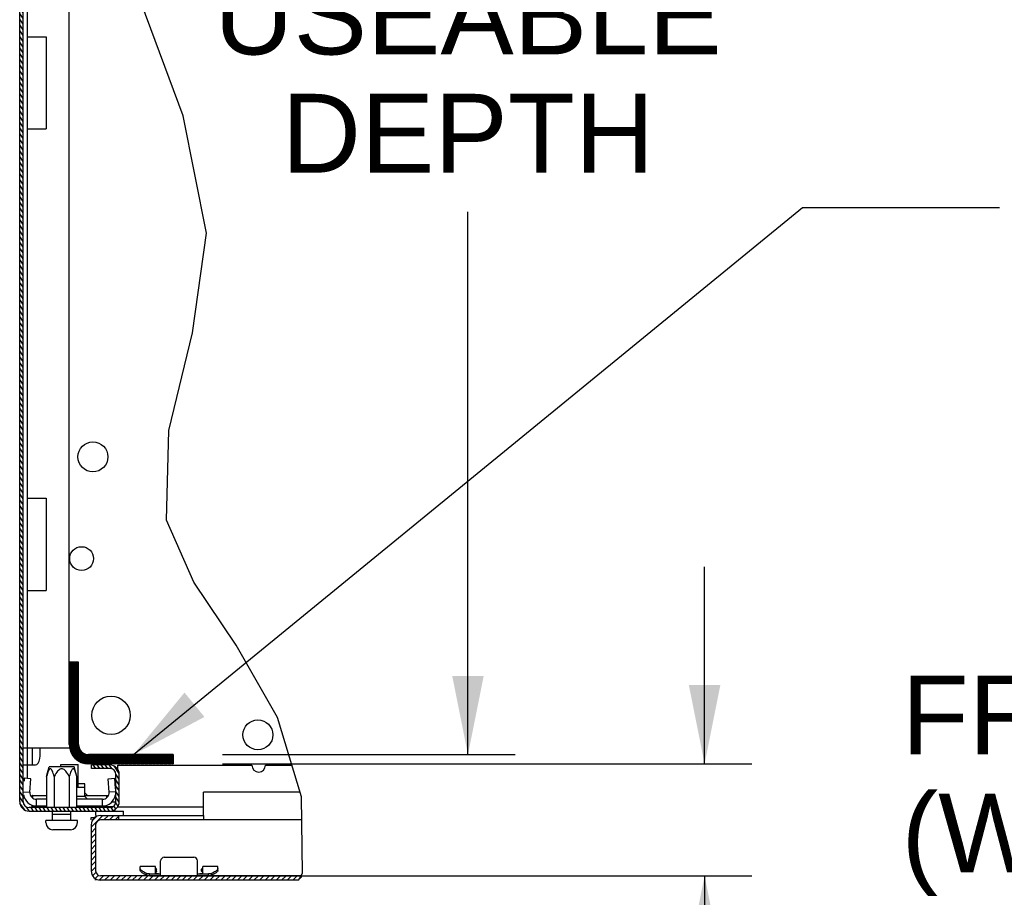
# Model space of a CAD drawing. Header units: inches. Extents: x 6 to 353, y 6 to 228.
# Tile 200 of 256: x 243 to 269, y 160 to 184. Entities that reach past the tile are written whole.
import ezdxf
from ezdxf.enums import TextEntityAlignment as Align

# ---------------------------------------------------------------- set-up
doc = ezdxf.new("R2010")
doc.units = ezdxf.units.IN
doc.header["$LTSCALE"] = 19.946667
doc.header["$MEASUREMENT"] = 0
doc.layers.get('0').update_dxf_attribs({"linetype": 'CONTINUOUS'})
doc.layers.add('03_ALL_AXES', color=7, linetype='CONTINUOUS')
doc.layers.add('09_ALL_DETAIL_ITEMS', color=7, linetype='CONTINUOUS')
doc.styles.get("Standard").update_dxf_attribs({"font": 'arial.ttf'})
doc.dimstyles.new('DIMSTYLE_8', dxfattribs={"dimtxt": 2.133333, "dimasz": 2.133333, "dimexe": 0.06, "dimexo": 0.0625, "dimgap": 0.05, "dimtad": 0, "dimtih": 1, "dimtoh": 1, "dimdec": 3, "dimlfac": 0.5, "dimzin": 4, "dimdsep": 46, "dimtxsty": 'Standard', "dimblk": '_FILLED', "dimblk1": '_FILLED', "dimblk2": '_FILLED', "dimcen": 0.09, "dimadec": 0, "dimazin": 0, "dimtfac": 1, "dimtdec": 3, "dimtofl": 0, "dimtmove": 0, "dimatfit": 3, "dimldrblk": '_FILLED', "dimfxl": 0, "dimtolj": 1, "dimtzin": 4, "dimarcsym": 0})
doc.dimstyles.new('DIMSTYLE_9', dxfattribs={"dimtxt": 2.133333, "dimasz": 2.133333, "dimexe": 0.06, "dimexo": 0.0625, "dimgap": 0.05, "dimtad": 0, "dimtih": 1, "dimtoh": 1, "dimlfac": 0.5, "dimzin": 4, "dimdsep": 46, "dimtxsty": 'Standard', "dimblk": '_FILLED', "dimblk1": '_FILLED', "dimblk2": '_FILLED', "dimcen": 0.09, "dimadec": 0, "dimazin": 0, "dimtfac": 1, "dimtofl": 0, "dimtmove": 0, "dimatfit": 3, "dimldrblk": '_FILLED', "dimfxl": 0, "dimtolj": 1, "dimtzin": 4, "dimarcsym": 0})
doc.dimstyles.get("Standard").update_dxf_attribs({"dimtxt": 2.133333, "dimasz": 2.133333, "dimexe": 0.06, "dimexo": 0.0625, "dimgap": 0.09, "dimtad": 0, "dimtih": 1, "dimtoh": 1, "dimdec": 3, "dimzin": 4, "dimdsep": 46, "dimtxsty": 'Standard', "dimblk": '_FILLED', "dimblk1": '_FILLED', "dimblk2": '_FILLED', "dimcen": 0.09, "dimadec": 0, "dimazin": 0, "dimtp": 0.01, "dimtm": 0.01, "dimtfac": 1, "dimtdec": 3, "dimtofl": 0, "dimtmove": 0, "dimatfit": 3, "dimldrblk": '_FILLED', "dimfxl": 0, "dimtolj": 1, "dimtzin": 4, "dimarcsym": 0})

# ---------------------------------------------------------------- blocks, each defined once
blk = doc.blocks.new('_FILLED')
at = {"color": 0, "linetype": 'ByBlock'}
blk.add_solid([(0, 0), (-1, 0.2), (-1, -0.2)], dxfattribs=at)
blk = doc.blocks.new('*D37')
at = {"color": 7, "linetype": 'Continuous'}
for p, q in [((247.208, 200.818), (252.946, 200.818)), ((252.946, 200.818), (256.189, 200.818)), ((254.909, 200.818), (254.909, 189.513)), ((254.909, 164.148), (254.909, 178.846)), ((248.258, 164.148), (252.946, 164.148)), ((252.946, 164.148), (256.189, 164.148))]:
    blk.add_line(p, q, dxfattribs=at)
at = {"color": 7, "linetype": 'Continuous', "xscale": 2.1333333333, "yscale": 2.1333333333, "zscale": 2.1333333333}
for p, rotation in [((254.909, 200.818), 90), ((254.909, 164.148), 270)]:
    blk.add_blockref('_FILLED', p, dxfattribs=dict(at, rotation=rotation))
at = {"color": 7, "linetype": 'Continuous'}
for s, p in [('"F"', (254.909, 186.313)), ('USEABLE', (254.909, 183.113)), ('DEPTH', (254.909, 179.913))]:
    blk.add_text(s, height=2.1333, dxfattribs=at).set_placement(p, align=Align.CENTER)
blk = doc.blocks.new('*D38')
at = {"color": 7, "linetype": 'Continuous'}
for p, q in [((261.318, 163.898), (261.318, 169.232)), ((248.258, 163.898), (262.598, 163.898)), ((246.289, 160.868), (262.598, 160.868)), ((261.318, 160.868), (261.318, 155.624)), ((261.318, 155.624), (265.584, 155.624))]:
    blk.add_line(p, q, dxfattribs=at)
at = {"color": 7, "linetype": 'Continuous', "xscale": 2.1333333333, "yscale": 2.1333333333, "zscale": 2.1333333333}
for p, rotation in [((261.318, 163.898), 270), ((261.318, 160.868), 90)]:
    blk.add_blockref('_FILLED', p, dxfattribs=dict(at, rotation=rotation))
at = {"color": 7, "linetype": 'Continuous'}
for s, p in [('FRONT DOOR CLEARANCE', (266.651, 164.157)), ('(WITH RACK RAIL IN', (266.651, 160.957)), ('FORWARD MOST POSITION', (266.651, 157.757)), ('1.44  [37] SOLID/VENTED DOOR', (266.651, 154.557)), ('1.25  [32] PLEXI DOOR', (266.651, 151.357))]:
    blk.add_text(s, height=2.13333, dxfattribs=at).set_placement(p)

msp = doc.modelspace()

# ---------------------------------------------------------------- hatches: boundary and pattern name
at = {"linetype": 'Continuous'}
h = msp.add_hatch(dxfattribs=at)
h.set_pattern_fill('DEFAULT__11', scale=0.088862, angle=125, style=0, pattern_type=0)
h.set_pattern_definition([(125, (0, 0), (-0.072791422, -0.050969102), [])])
edge = h.paths.add_edge_path()
edge.add_spline(control_points=[(244.9987, 202.3602), (244.9978, 202.3912), (244.9842, 202.4448), (244.9193, 202.5096), (244.8657, 202.5232), (244.8347, 202.5242)], knot_values=[0, 0, 0, 0, 0.3333333, 0.6666667, 1, 1, 1, 1], degree=3, periodic=0)
edge.add_line((244.8347, 202.5242), (243.0267, 202.5242))
edge.add_spline(control_points=[(243.0267, 202.5242), (242.9958, 202.5232), (242.9422, 202.5096), (242.8773, 202.4448), (242.8637, 202.3912), (242.8627, 202.3602)], knot_values=[0, 0, 0, 0, 0.3333333, 0.6666667, 1, 1, 1, 1], degree=3, periodic=0)
edge.add_line((242.8627, 202.3602), (242.8627, 162.8762))
edge.add_spline(control_points=[(242.8627, 162.8762), (242.8637, 162.8452), (242.8773, 162.7916), (242.9422, 162.7267), (242.9958, 162.7132), (243.0267, 162.7122)], knot_values=[0, 0, 0, 0, 0.3333333, 0.6666667, 1, 1, 1, 1], degree=3, periodic=0)
edge.add_line((243.0267, 162.7122), (245.2087, 162.7122))
edge.add_spline(control_points=[(245.2087, 162.7122), (245.2397, 162.7132), (245.2933, 162.7267), (245.3582, 162.7916), (245.3718, 162.8452), (245.3727, 162.8762)], knot_values=[0, 0, 0, 0, 0.3333333, 0.6666667, 1, 1, 1, 1], degree=3, periodic=0)
edge.add_line((245.3727, 162.8762), (245.3727, 163.6102))
edge.add_spline(control_points=[(245.3727, 163.6102), (245.3718, 163.6412), (245.3582, 163.6948), (245.2933, 163.7596), (245.2397, 163.7732), (245.2087, 163.7742)], knot_values=[0, 0, 0, 0, 0.3333333, 0.6666667, 1, 1, 1, 1], degree=3, periodic=0)
edge.add_line((245.2087, 163.7742), (244.7167, 163.7742))
edge.add_line((244.7167, 163.7742), (244.7167, 163.8682))
edge.add_line((244.7167, 163.8682), (245.2087, 163.8682))
edge.add_spline(control_points=[(245.2087, 163.8682), (245.2575, 163.8666), (245.3418, 163.8453), (245.4438, 163.7433), (245.4652, 163.6589), (245.4667, 163.6102)], knot_values=[0, 0, 0, 0, 0.3333333, 0.6666667, 1, 1, 1, 1], degree=3, periodic=0)
edge.add_line((245.4667, 163.6102), (245.4667, 162.8762))
edge.add_spline(control_points=[(245.4667, 162.8762), (245.4652, 162.8274), (245.4438, 162.7431), (245.3418, 162.6411), (245.2575, 162.6197), (245.2087, 162.6182)], knot_values=[0, 0, 0, 0, 0.3333333, 0.6666667, 1, 1, 1, 1], degree=3, periodic=0)
edge.add_line((245.2087, 162.6182), (243.0267, 162.6182))
edge.add_spline(control_points=[(243.0267, 162.6182), (242.978, 162.6197), (242.8937, 162.6411), (242.7916, 162.7431), (242.7703, 162.8274), (242.7687, 162.8762)], knot_values=[0, 0, 0, 0, 0.3333333, 0.6666667, 1, 1, 1, 1], degree=3, periodic=0)
edge.add_line((242.7687, 162.8762), (242.7687, 202.3602))
edge.add_spline(control_points=[(242.7687, 202.3602), (242.7703, 202.4089), (242.7916, 202.4933), (242.8937, 202.5953), (242.978, 202.6166), (243.0267, 202.6182)], knot_values=[0, 0, 0, 0, 0.3333333, 0.6666667, 1, 1, 1, 1], degree=3, periodic=0)
edge.add_line((243.0267, 202.6182), (244.8347, 202.6182))
edge.add_spline(control_points=[(244.8347, 202.6182), (244.8835, 202.6166), (244.9678, 202.5953), (245.0698, 202.4933), (245.0912, 202.4089), (245.0927, 202.3602)], knot_values=[0, 0, 0, 0, 0.3333333, 0.6666667, 1, 1, 1, 1], degree=3, periodic=0)
edge.add_line((245.0927, 202.3602), (245.0927, 201.0762))
edge.add_spline(control_points=[(245.0927, 201.0762), (245.0937, 201.0452), (245.1073, 200.9916), (245.1722, 200.9267), (245.2258, 200.9132), (245.2567, 200.9122)], knot_values=[0, 0, 0, 0, 0.3333333, 0.6666667, 1, 1, 1, 1], degree=3, periodic=0)
edge.add_line((245.2567, 200.9122), (245.8747, 200.9122))
edge.add_line((245.8747, 200.9122), (245.8747, 200.8182))
edge.add_line((245.8747, 200.8182), (245.2567, 200.8182))
edge.add_spline(control_points=[(245.2567, 200.8182), (245.208, 200.8197), (245.1237, 200.8411), (245.0216, 200.9431), (245.0003, 201.0274), (244.9987, 201.0762)], knot_values=[0, 0, 0, 0, 0.3333333, 0.6666667, 1, 1, 1, 1], degree=3, periodic=0)
edge.add_line((244.9987, 201.0762), (244.9987, 202.3602))
h = msp.add_hatch(dxfattribs=at)
h.set_pattern_fill('DEFAULT__6', scale=0.009392, angle=165, style=0, pattern_type=0)
h.set_pattern_definition([(165, (0, 0), (-0.0024309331, -0.009072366), [])])
edge = h.paths.add_edge_path()
edge.add_spline(control_points=[(244.3627, 164.4202), (244.3633, 164.3829), (244.3767, 164.3142), (244.4373, 164.2227), (244.5287, 164.1622), (244.5974, 164.1487), (244.6347, 164.1482)], knot_values=[0, 0, 0, 0, 0.25, 0.5, 0.75, 1, 1, 1, 1], degree=3, periodic=0)
edge.add_line((244.6347, 164.1482), (246.9247, 164.1482))
edge.add_line((246.9247, 164.1482), (246.9247, 163.8982))
edge.add_line((246.9247, 163.8982), (244.6347, 163.8982))
edge.add_spline(control_points=[(244.6347, 163.8982), (244.5631, 163.8992), (244.4313, 163.925), (244.2557, 164.0412), (244.1396, 164.2167), (244.1138, 164.3485), (244.1127, 164.4202)], knot_values=[0, 0, 0, 0, 0.25, 0.5, 0.75, 1, 1, 1, 1], degree=3, periodic=0)
edge.add_line((244.1127, 164.4202), (244.1127, 166.6482))
edge.add_line((244.1127, 166.6482), (244.3627, 166.6482))
edge.add_line((244.3627, 166.6482), (244.3627, 164.4202))
h = msp.add_hatch(dxfattribs=at)
h.set_pattern_fill('DEFAULT__5', scale=0.105904, angle=45, style=0, pattern_type=0)
h.set_pattern_definition([(45, (0, 0), (-0.0748857, 0.0748857), [])])
edge = h.paths.add_edge_path()
edge.add_spline(control_points=[(244.8257, 160.9983), (244.8265, 160.9738), (244.8373, 160.9313), (244.8887, 160.8799), (244.9312, 160.8691), (244.9557, 160.8683)], knot_values=[0, 0, 0, 0, 0.3333333, 0.6666667, 1, 1, 1, 1], degree=3, periodic=0)
edge.add_line((244.9557, 160.8683), (250.4115, 160.8683))
edge.add_arc((246.7585, 161.692), 3.7447, 345.40362, 347.29314)
edge.add_line((250.3823, 160.7483), (244.9557, 160.7483))
edge.add_spline(control_points=[(244.9557, 160.7483), (244.9085, 160.7498), (244.8268, 160.7705), (244.7279, 160.8694), (244.7072, 160.9511), (244.7057, 160.9983)], knot_values=[0, 0, 0, 0, 0.3333333, 0.6666667, 1, 1, 1, 1], degree=3, periodic=0)
edge.add_line((244.7057, 160.9983), (244.7057, 162.2482))
edge.add_spline(control_points=[(244.7057, 162.2482), (244.7072, 162.2954), (244.7279, 162.3771), (244.8268, 162.476), (244.9085, 162.4967), (244.9557, 162.4982)], knot_values=[0, 0, 0, 0, 0.3333333, 0.6666667, 1, 1, 1, 1], degree=3, periodic=0)
edge.add_line((244.9557, 162.4982), (245.4557, 162.4982))
edge.add_line((245.4557, 162.4982), (245.4557, 162.3782))
edge.add_line((245.4557, 162.3782), (244.9557, 162.3782))
edge.add_spline(control_points=[(244.9557, 162.3782), (244.9312, 162.3774), (244.8887, 162.3666), (244.8373, 162.3152), (244.8265, 162.2728), (244.8257, 162.2482)], knot_values=[0, 0, 0, 0, 0.3333333, 0.6666667, 1, 1, 1, 1], degree=3, periodic=0)
edge.add_line((244.8257, 162.2482), (244.8257, 160.9983))

# ---------------------------------------------------------------- linework, layer by layer
at = {"color": 7, "linetype": 'Continuous'}
for p, q in [((242.7687, 162.8762), (242.7687, 202.3602)), ((242.8627, 162.8762), (242.8627, 202.3602)), ((242.9827, 163.5), (242.9827, 201.7362)), ((244.1127, 164.4202), (244.1127, 200.3522)), ((247.2006, 181.4472), (246.0609, 184.5148)), ((242.9827, 183.5942), (243.4892, 183.5942)), ((243.4892, 183.5942), (243.4892, 181.0942)), ((247.8304, 178.2736), (247.2006, 181.4472)), ((242.9827, 181.0942), (243.4892, 181.0942)), ((247.4447, 175.5756), (247.8304, 178.2736)), ((246.8093, 172.9284), (247.4447, 175.5756)), ((246.7441, 170.5027), (246.8093, 172.9284)), ((242.9827, 171.0942), (243.4892, 171.0942)), ((243.4892, 171.0942), (243.4892, 168.5942)), ((247.4816, 168.8151), (246.7441, 170.5027)), ((248.6305, 167.1162), (247.4816, 168.8151)), ((242.9827, 168.5942), (243.4892, 168.5942)), ((249.7522, 165.1549), (248.6305, 167.1162)), ((244.3627, 166.6482), (244.1127, 166.6482)), ((244.3627, 164.4202), (244.3627, 166.6482)), ((250.405, 163.0055), (249.7522, 165.1549)), ((242.8627, 164.3362), (244.1127, 164.3362)), ((243.1029, 164.3362), (243.1029, 163.8682)), ((246.9247, 164.1482), (244.6347, 164.1482)), ((246.9247, 164.1482), (246.9247, 163.8982)), ((242.8627, 163.8682), (242.9827, 163.8682)), ((242.9847, 163.8682), (243.1029, 163.8682)), ((243.4967, 163.5569), (243.5667, 163.8182)), ((244.3168, 163.5569), (244.2468, 163.8182)), ((246.9247, 163.8982), (244.6347, 163.8982)), ((245.2087, 163.8682), (244.7167, 163.8682)), ((244.7167, 163.7742), (244.7167, 163.8682)), ((245.2087, 163.7742), (244.7167, 163.7742)), ((245.4227, 163.7486), (245.4227, 163.8582)), ((242.8921, 163.5064), (242.887, 163.4333)), ((243.0716, 163.4938), (242.8921, 163.5064)), ((243.0462, 163.1307), (243.0716, 163.4938)), ((243.4968, 163.5569), (243.4968, 162.7122)), ((243.7018, 163.5569), (243.7018, 162.7122)), ((244.1118, 163.5569), (244.1118, 162.7122)), ((244.3168, 162.7122), (244.3168, 163.5569)), ((245.1639, 163.4938), (245.3434, 163.5064)), ((245.1893, 163.1307), (245.1639, 163.4938)), ((245.3632, 163.223), (245.3434, 163.5064)), ((245.3727, 162.8762), (245.3727, 163.6102)), ((245.4667, 162.8762), (245.4667, 163.6102)), ((244.5337, 163.2582), (244.3168, 163.2582)), ((244.5337, 163.3582), (244.3537, 163.3582)), ((244.5337, 163.0127), (244.5337, 163.3582)), ((242.8627, 162.9782), (242.8942, 162.9782)), ((242.8667, 163.1433), (243.0462, 163.1307)), ((243.0721, 163.0269), (243.1081, 163.0382)), ((243.1167, 163.0382), (243.1027, 163.0382)), ((243.1027, 162.988), (243.1027, 163.0382)), ((243.1167, 163.0382), (243.4968, 163.0382)), ((243.1167, 163.0382), (243.1167, 162.976)), ((243.2257, 162.7582), (243.226, 162.9382)), ((243.4968, 162.9382), (243.2258, 162.9382)), ((244.5337, 163.0127), (244.3168, 163.0127)), ((245.0097, 162.9382), (244.3168, 162.9382)), ((244.6083, 163.0382), (244.5337, 163.1127)), ((244.5337, 163.0382), (245.1698, 163.0382)), ((244.6083, 162.9382), (244.5337, 163.0127)), ((245.0098, 162.7582), (245.0095, 162.9382)), ((245.1187, 163.0382), (245.1187, 162.976)), ((245.3688, 163.1433), (245.1893, 163.1307)), ((245.3587, 163.0382), (245.3727, 163.0382)), ((250.3678, 163.1282), (247.7457, 163.1282)), ((247.7457, 162.4997), (247.7457, 163.1282)), ((250.4265, 160.9374), (250.405, 163.0055)), ((245.2087, 162.7122), (243.0267, 162.7122)), ((243.1027, 162.7382), (243.1027, 162.7825)), ((243.4968, 162.7382), (243.1027, 162.7382)), ((243.1167, 162.7774), (243.1167, 162.7582)), ((243.1167, 162.7582), (243.4968, 162.7582)), ((244.3168, 162.7582), (245.1187, 162.7582)), ((245.2948, 162.7382), (244.4569, 162.7382)), ((245.1187, 162.7774), (245.1187, 162.7582)), ((245.3727, 162.8582), (245.2561, 162.8582)), ((245.4227, 162.7382), (247.7457, 162.7382)), ((243.0267, 162.6182), (245.5807, 162.6182)), ((244.1568, 162.5242), (243.6568, 162.5242)), ((243.6568, 162.3682), (243.6568, 162.5242)), ((244.1568, 162.3682), (244.1568, 162.5242)), ((244.7057, 162.4422), (244.8257, 162.4422)), ((244.7057, 162.3782), (244.7057, 162.4422)), ((244.8307, 162.4982), (244.8307, 162.6182)), ((244.9557, 162.4982), (247.7457, 162.4982)), ((245.3467, 162.6182), (245.3467, 162.6618)), ((245.4557, 162.3782), (245.4557, 162.4982)), ((245.5807, 162.4982), (245.5807, 162.6182)), ((247.7457, 162.4982), (247.7457, 162.3782)), ((244.7057, 162.2482), (244.7057, 160.9983)), ((244.8257, 162.2482), (244.8257, 160.9983)), ((250.4115, 162.3782), (244.9557, 162.3782)), ((246.6857, 161.3683), (247.4857, 161.3683)), ((246.4457, 161.1183), (246.0357, 161.1183)), ((246.5857, 160.9883), (246.5857, 161.2683)), ((247.5857, 160.9883), (247.5857, 161.2683)), ((248.1357, 161.1183), (247.7257, 161.1183)), ((250.3868, 160.8683), (244.9557, 160.8683)), ((250.3179, 160.7483), (250.4265, 160.9374)), ((244.8257, 160.7483), (244.8257, 160.7868)), ((250.3179, 160.7483), (244.9557, 160.7483))]:
    msp.add_line(p, q, dxfattribs=at)
for points in [[(243.7018, 163.5569), (243.6896, 163.6003), (243.6776, 163.6385), (243.6659, 163.6717), (243.6542, 163.6998), (243.6427, 163.7229), (243.6312, 163.7407), (243.6199, 163.753), (243.6092, 163.7599), (243.599, 163.7619), (243.5888, 163.7596), (243.5781, 163.7525), (243.5669, 163.7401), (243.5555, 163.7223), (243.544, 163.6993), (243.5324, 163.6712), (243.5208, 163.6382), (243.5089, 163.6001), (243.4968, 163.5569)], [(244.1118, 163.5569), (244.0874, 163.6003), (244.0635, 163.6385), (244.04, 163.6717), (244.0167, 163.6998), (243.9936, 163.7229), (243.9706, 163.7407), (243.9481, 163.753), (243.9267, 163.7599), (243.9062, 163.7619), (243.8858, 163.7596), (243.8644, 163.7525), (243.8421, 163.7401), (243.8193, 163.7223), (243.7963, 163.6993), (243.7731, 163.6712), (243.7498, 163.6382), (243.726, 163.6001), (243.7018, 163.5569)], [(244.3168, 163.5569), (244.3046, 163.6003), (244.2926, 163.6385), (244.2809, 163.6717), (244.2692, 163.6998), (244.2577, 163.7229), (244.2462, 163.7407), (244.2349, 163.753), (244.2242, 163.7599), (244.214, 163.7619), (244.2038, 163.7596), (244.1931, 163.7525), (244.1819, 163.7401), (244.1705, 163.7223), (244.159, 163.6993), (244.1474, 163.6712), (244.1358, 163.6382), (244.1239, 163.6001), (244.1118, 163.5569)]]:
    msp.add_lwpolyline(points, dxfattribs=at)
for centre, radius, start, end in [((244.6347, 164.4202), 0.522, 180, 270), ((244.6347, 164.4202), 0.272, 180, 270), ((245.2087, 163.6102), 0.258, 0, 90), ((245.2087, 163.6102), 0.164, 0, 90), ((243.2258, 163.1182), 0.36, 189.42857, 270), ((243.2258, 163.1182), 0.18, 176, 270), ((245.0097, 163.1182), 0.18, 270, 4), ((245.0097, 163.1182), 0.36, 270, 350.57143), ((243.0267, 162.8762), 0.258, 180, 270), ((243.0267, 162.8762), 0.164, 180, 270), ((245.2087, 162.8762), 0.258, 270, 360), ((245.2087, 162.8762), 0.164, 270, 360), ((244.9557, 162.2482), 0.25, 90, 180), ((244.9557, 162.2482), 0.13, 90, 180), ((246.6857, 161.2683), 0.1, 90, 180), ((247.4857, 161.2683), 0.1, 0, 90), ((244.9557, 160.9983), 0.25, 180, 270), ((244.9557, 160.9983), 0.13, 180, 270)]:
    msp.add_arc(centre, radius, start, end, dxfattribs=at)
at = {"layer": '03_ALL_AXES', "color": 7, "linetype": 'Continuous'}
for p, q in [((243.3229, 164.1182), (243.3229, 164.3362)), ((243.1029, 163.8682), (243.1992, 163.8682)), ((244.2468, 163.8182), (243.5668, 163.8182)), ((243.8817, 163.8782), (244.3537, 163.8782)), ((243.8817, 163.8182), (243.8817, 163.8782)), ((244.3537, 163.2582), (244.3537, 163.8782)), ((245.4227, 163.8582), (249.0597, 163.8582)), ((249.4257, 163.8582), (250.1461, 163.8582)), ((244.4369, 162.7582), (244.4829, 162.7122)), ((243.6567, 162.5242), (243.6567, 162.6182)), ((244.1567, 162.5242), (244.1567, 162.6182)), ((244.3348, 162.3682), (243.4788, 162.3682)), ((243.4788, 162.3062), (243.4788, 162.3682)), ((244.3348, 162.3062), (244.3348, 162.3682)), ((244.1428, 162.1142), (243.6708, 162.1142)), ((246.0357, 161.0119), (246.0357, 161.1183)), ((246.4457, 160.9356), (246.4457, 161.1183)), ((247.7257, 160.9356), (247.7257, 161.1183)), ((248.1357, 161.0119), (248.1357, 161.1183)), ((246.2115, 160.8798), (246.2115, 160.9268)), ((246.2856, 160.9203), (246.5857, 160.9203)), ((246.2856, 160.8683), (246.2856, 160.9203)), ((246.4757, 160.993), (246.4757, 161.043)), ((246.5857, 160.8683), (246.5857, 160.9883)), ((247.5857, 160.8683), (247.5857, 160.9883)), ((247.5857, 160.9203), (247.8859, 160.9203)), ((247.6957, 160.993), (247.6957, 161.043)), ((247.8859, 160.8683), (247.8859, 160.9203)), ((247.96, 160.8798), (247.96, 160.9268))]:
    msp.add_line(p, q, dxfattribs=at)
for points in [[(243.1992, 163.8682), (243.2374, 163.8804), (243.2719, 163.9159), (243.2993, 163.9712), (243.3169, 164.0409), (243.3229, 164.1182)], [(246.4457, 161.0794), (246.4608, 161.0627), (246.4757, 161.043)], [(247.7257, 161.0794), (247.7107, 161.0627), (247.6957, 161.043)], [(246.2115, 160.9268), (246.1799, 160.9404), (246.151, 160.9546), (246.125, 160.9692), (246.1021, 160.9837), (246.0822, 160.9983), (246.0649, 161.0132), (246.0505, 161.0289), (246.04, 161.0454), (246.0357, 161.0624)], [(246.2115, 160.8798), (246.1799, 160.893), (246.151, 160.9069), (246.125, 160.921), (246.1021, 160.9352), (246.0822, 160.9494), (246.0649, 160.964), (246.0505, 160.9792), (246.04, 160.9953), (246.0357, 161.0119)], [(246.2856, 160.9203), (246.2575, 160.921), (246.2328, 160.9232), (246.2115, 160.9268)], [(246.4457, 161.0284), (246.4608, 161.0121), (246.4757, 160.993)], [(246.4757, 160.993), (246.4548, 160.9628), (246.4457, 160.9474)], [(246.4457, 160.9356), (246.4619, 160.9326), (246.478, 160.9297), (246.4942, 160.9268)], [(246.4942, 160.9268), (246.5175, 160.9248), (246.541, 160.9233), (246.5646, 160.9221), (246.5858, 160.9214)], [(247.5857, 160.9214), (247.6069, 160.9221), (247.6306, 160.9233), (247.654, 160.9248), (247.6773, 160.9268)], [(247.6773, 160.9268), (247.6935, 160.9297), (247.7096, 160.9326), (247.7257, 160.9356)], [(247.7257, 161.0284), (247.7107, 161.0121), (247.6957, 160.993)], [(247.6957, 160.993), (247.7167, 160.9628), (247.7257, 160.9474)], [(247.96, 160.9268), (247.9387, 160.9232), (247.914, 160.921), (247.8859, 160.9203)], [(248.1357, 161.0624), (248.1314, 161.0452), (248.1208, 161.0286), (248.1063, 161.0129), (248.0889, 160.9979), (248.0689, 160.9834), (248.0461, 160.9689), (248.0202, 160.9545), (247.9914, 160.9404), (247.96, 160.9268)], [(248.1357, 161.0119), (248.1314, 160.9951), (248.1208, 160.9789), (248.1063, 160.9636), (248.0889, 160.949), (248.0689, 160.9349), (248.0461, 160.9208), (248.0202, 160.9067), (247.9914, 160.893), (247.96, 160.8798)]]:
    msp.add_lwpolyline(points, dxfattribs=at)
for centre, radius in [((244.7527, 172.2122), 0.406), ((244.4465, 169.457), 0.323), ((245.2427, 165.2122), 0.52), ((249.2195, 164.684), 0.406)]:
    msp.add_circle(centre, radius, dxfattribs=at)
for centre, radius, start, end in [((249.2427, 163.8582), 0.183, 180, 360), ((243.6708, 162.3062), 0.192, 180, 270), ((244.1428, 162.3062), 0.192, 270, 360)]:
    msp.add_arc(centre, radius, start, end, dxfattribs=at)

# ---------------------------------------------------------------- dimensions: what is measured, and where the dimension line sits
at = {"color": 7, "linetype": 'Continuous'}
for base, p1, p2, text, dimstyle, picture, middle in [((254.9086, 164.1482), (247.1456, 200.8182), (248.1956, 164.1482), '"F"\\PUSEABLE\\PDEPTH', 'DIMSTYLE_8', '*D37', (254.9086, 184.1792)), ((261.3178, 160.8683), (248.1956, 163.8982), (246.2266, 160.8683), 'FRONT DOOR CLEARANCE\\P(WITH RACK RAIL IN\\PFORWARD MOST POSITION\\P1.44  [37] SOLID/VENTED DOOR\\P1.25  [32] PLEXI DOOR', 'DIMSTYLE_9', '*D38', (289.0551, 158.8236))]:
    dim = msp.add_linear_dim(base=base, p1=p1, p2=p2, angle=270, text=text, dimstyle=dimstyle, dxfattribs=at)
    dim.commit()
    dim.dimension.update_dxf_attribs({"geometry": picture, "text_midpoint": middle, "dimtype": 160})

# ---------------------------------------------------------------- leaders
at = {"layer": '09_ALL_DETAIL_ITEMS', "color": 7, "linetype": 'Continuous'}
msp.add_leader([(245.8512, 164.1482), (263.9735, 178.9685), (269.3069, 178.9685)], dimstyle='Standard', override={"dimtad": 0}, dxfattribs=at)

doc.saveas('drawing.dxf')
